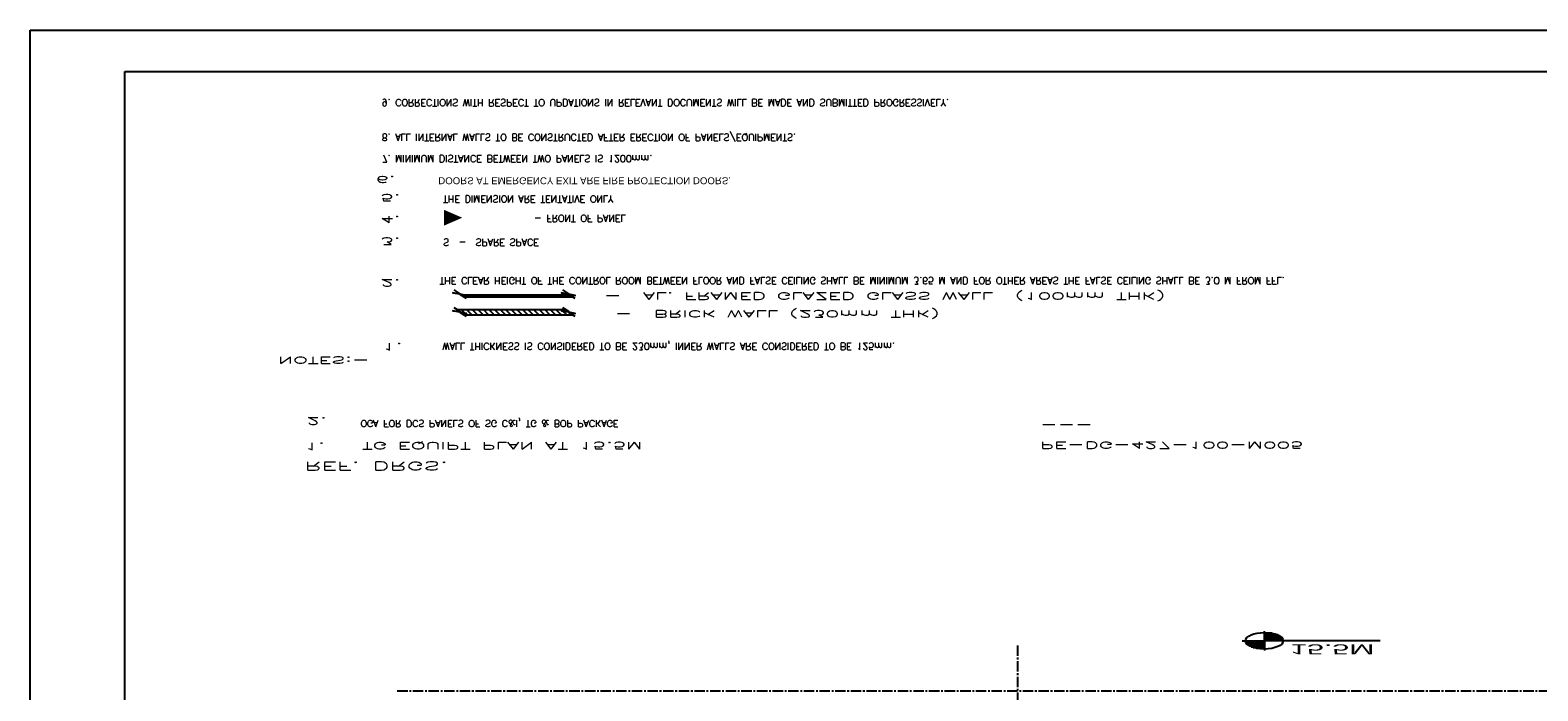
# Model space of a CAD drawing. Extents: x -82582065 to 310651827, y -37687100 to 142977471.
# Tile 116 of 122: x 53761601 to 73526326, y -6491800 to 2172580. Entities that reach past the tile are written whole.
import ezdxf
from ezdxf.enums import TextEntityAlignment as Align

# ---------------------------------------------------------------- set-up
doc = ezdxf.new("R2010")
doc.units = 0
doc.header["$LTSCALE"] = 100
doc.header["$MEASUREMENT"] = 0
doc.linetypes.add('CENTER', pattern=[2, 1.25, -0.25, 0.25, -0.25])
doc.linetypes.add('CENTER2', pattern=[1.125, 0.75, -0.125, 0.125, -0.125])
for name, color, linetype in [('GRID', 8, 'CENTER'), ('notes', 7, 'Continuous'), ('PNLNOTE', 6, 'Continuous'), ('TEXT', 3, 'Continuous')]:
    doc.layers.add(name, color=color, linetype=linetype)
doc.styles.add('ROMANC', font='ROMANC.SHX')
doc.styles.add('ROMANS', font='romans')

# ---------------------------------------------------------------- blocks, each defined once
blk = doc.blocks.new('*X12')
at = {"color": 0}
for p, q in [((36102, 29300), (36330, 29300)), ((36115, 29325), (36330, 29325)), ((36132, 29350), (36330, 29350)), ((36154, 29375), (36330, 29375)), ((36183, 29400), (36330, 29400)), ((36226, 29425), (36330, 29425)), ((36080, 29200), (36330, 29200)), ((36081, 29225), (36330, 29225)), ((36085, 29250), (36330, 29250)), ((36092, 29275), (36330, 29275))]:
    blk.add_line(p, q, dxfattribs=at)
blk = doc.blocks.new('LL')
for p, q in [((-711, 0), (-711, 423)), ((-1136, 0), (-711, 0)), ((1493, 0), (-711, 0)), ((-711, 0), (-711, -418))]:
    blk.add_line(p, q)
for start, end in [(90, 180), (0, 90), (180, 270), (270, 0)]:
    blk.add_arc((-711, 0), 360, start, end)
at = {"xscale": 1.440000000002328, "yscale": 1.440000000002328, "zscale": 1.440000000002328}
blk.add_blockref('*X12', (-53026, -42044), dxfattribs=at)
at = {"xscale": 1.440000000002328, "yscale": 1.440000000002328, "zscale": 1.440000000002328, "rotation": 180}
blk.add_blockref('*X12', (51604, 42044), dxfattribs=at)
at = {"flags": 4}
blk.add_attdef('LEVEL', (-222, 154), '', height=432, dxfattribs=at)
blk = doc.blocks.new('CCR LAYOUT 1X250 MW ROURKELA')
at = {"linetype": 'Continuous', "ltscale": 1000}
h = blk.add_hatch(dxfattribs=at)
h.set_pattern_fill('ANSI31', color=256, scale=600, style=0)
h.set_pattern_definition([(45, (7497.07, -25652.13), (-53.03301, 53.03301), [])])
h.paths.add_polyline_path([(88031.2, 5139.7), (88093.7, 5229.7), (87955.5, 5194.7), (88216.6, 5304.3), (88102.5, 5280.1), (88165, 5369.7), (86100.5, 5369.7), (86038, 5280.1), (86152.1, 5304.3), (85891, 5194.7), (86029.2, 5229.7), (85966.7, 5139.7)])
for p, q in [((77847.8, 71793.8), (77847.8, -7025)), ((79647.8, 69993.8), (79647.8, -5225)), ((79647.8, -5225), (174007.4, -5225)), ((77847.8, -7025), (175807.4, -7025))]:
    blk.add_line(p, q)
at = {"layer": 'GRID', "linetype": 'CENTER2', "ltscale": 4}
for p, q in [((96632.5, 19762.7), (96632.5, 63177.6)), ((84832.6, 21729.5), (120073.4, 21729.5))]:
    blk.add_line(p, q, dxfattribs=at)
at = {"layer": 'PNLNOTE'}
for p, q in [((86100.5, 5369.7, -600), (88165, 5369.7, -600)), ((85966.7, 5139.7, -600), (88031.2, 5139.7, -600)), ((86100.5, 4590.4), (88165, 4590.4)), ((86069.7, 4490.4), (88134.3, 4490.4))]:
    blk.add_line(p, q, dxfattribs=at)
for points in [[(86151.1, 5442.1), (86038, 5280.1), (86152.1, 5304.3), (85891, 5194.7), (86029.2, 5229.7), (85915.1, 5065.3)], [(88215.6, 5442.1), (88102.5, 5280.1), (88216.6, 5304.3), (87955.5, 5194.7), (88093.7, 5229.7), (87979.6, 5065.3)]]:
    blk.add_lwpolyline(points, dxfattribs=at)
at = {"layer": 'PNLNOTE', "elevation": 600}
for points in [[(86151.1, 4662.8), (86038, 4500.8), (86152.1, 4524.9), (85891, 4415.3), (86029.2, 4450.4), (85915.1, 4286)], [(88215.6, 4662.8), (88102.5, 4500.8), (88216.6, 4524.9), (87955.5, 4415.3), (88093.7, 4450.4), (87979.6, 4286)]]:
    blk.add_lwpolyline(points, dxfattribs=at)
at = {"layer": 'TEXT', "ltscale": 101}
blk.add_lwpolyline([(86069, 1140.8, 0, 300, 0), (85723.1, 1140.8, 300, 300, 0)], format="xyseb", dxfattribs=at)
at = {"layer": 'TEXT'}
blk.add_blockref('LL', (102042.1, 19557.9), dxfattribs=at).add_auto_attribs({'LEVEL': '15.5M'})
at = {"color": 3, "style": 'ROMANS', "width": 0.8, "flags": 13}
for p in [(171893.1, 2461.6), (171893.1, 1837.6), (171893.1, 1213.6), (171893.1, 589.6)]:
    blk.add_attdef('21.02.17', text='', height=300, dxfattribs=at).set_placement(p, align=Align.MIDDLE_LEFT)
at = {"color": 3, "style": 'ROMANS', "flags": 13}
blk.add_attdef('SB', text='', height=300, dxfattribs=at).set_placement((165850.9, 1873.9), align=Align.MIDDLE_LEFT)
for tag, p in [('1', (165451, -4817.8)), ('1', (167310, -4817.8)), ('00', (171002.2, -4817.8))]:
    blk.add_attdef(tag, p, '', height=300, dxfattribs=at)
at = {"layer": 'notes'}
for s, height, style, p in [('REF. DRGS.', 360, 'ROMANC', (83068, 11770.3)), ('1.', 300, 'ROMANS', (83069.2, 10937.9)), ('TG EQUIPT PLAN AT 15.5M ', 300, 'ROMANS', (84162.2, 10909.2)), ('PE-DG-427-100-M005 ', 300, 'ROMANS', (97062.6, 10890.9)), ('2.', 300, 'ROMANS', (83105.5, 9835.6)), ('---', 300, 'ROMANS', (97062.6, 10008))]:
    blk.add_text(s, height=height, dxfattribs=dict(at, style=style)).set_placement(p)
at = {"layer": 'notes', "linetype": 'Continuous', "ltscale": 1000, "insert": (84135, 10250.4), "char_height": 300, "width": 10451.805, "attachment_point": 1, "style": 'ROMANS'}
blk.add_mtext('OGA FOR DCS PANELS OF SG C&I, TG & BOP PACKAGE', dxfattribs=at)
at = {"layer": 'PNLNOTE', "style": 'ROMANC'}
blk.add_text('NOTES:-', height=300, dxfattribs=at).set_placement((83434.6, 7342.4), align=Align.MIDDLE)
at = {"layer": 'PNLNOTE', "style": 'ROMANS'}
for s, p in [('1.', (84546.4, 6608.1)), ('-  BRICK WALL (230mm THK)', (88970.2, 5176.5)), ('  -  AL. FRAMED GLAZED GLASS WALL  (100mm THK)', (88352, 4397.7)), ('2.', (84509.7, 3824.5)), ('3.', (84509.7, 2010)), ('4.', (84509.7, 1068.6)), ('5.', (84509.7, 123.9)), ('6.', (84414.7, -673.4))]:
    blk.add_text(s, height=300, dxfattribs=at).set_placement(p)
at = {"layer": 'PNLNOTE', "ltscale": 101, "char_height": 300, "attachment_point": 1, "style": 'ROMANS'}
for s, insert, width in [('WALL THICKNESS IS CONSIDERED TO BE 230mm, INNER WALLS ARE CONSIDERED TO BE 125mm.', (85695.8, 6887.7), 17777.846), ('THE CLEAR HEIGHT OF THE CONTROL ROOM BETWEEN FLOOR AND FALSE CEILING SHALL BE MINIMUM 3.65 M AND FOR OTHER AREAS THE FALSE CEILING SHALL BE 3.0 M FROM FFL.', (85639.6, 4025.9), 16726.01), ('S  -  SPARE SPACE', (85707.9, 2365.1), 15343.047), (' - FRONT OF PANEL', (87346, 1320.7), 15343.047), ('THE DIMENSION ARE TENTATIVE ONLY', (85707.9, 479), 15343.047), ('7. MINIMUM DISTANCE BETWEEN TWO PANELS IS 1200mm.', (84538.3, -1283.3, -138.2), 15343.047), ('8. ALL INTERNAL WALLS TO BE CONSTRUCTED AFTER ERECTION OF PANELS/EQUIPMENTS.', (84538.3, -2213.1, -138.2), 15343.047), ('9. CORRECTIONS WITH RESPECT TO UPDATIONS IN RELEVANT DOCUMENTS WILL BE MADE AND SUBMITTED PROGRESSIVELY.', (84538.3, -3716.3, -138.2), 15343.047)]:
    blk.add_mtext(s, dxfattribs=dict(at, insert=insert, width=width))
at = {"layer": 'PNLNOTE', "ltscale": 101, "transparency": 33554687, "insert": (85612.9, -318.3), "char_height": 300, "width": 15343.047, "attachment_point": 1, "style": 'ROMANS'}
blk.add_mtext('{\\fHelvetica|b0|i0|c0|p2;\\C1;DOORS AT EMERGENCY EXIT ARE FIRE PROTECTION DOORS.}', dxfattribs=at)

msp = doc.modelspace()

# ---------------------------------------------------------------- block references
at = {"xscale": 689.0071675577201, "yscale": -301.243703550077, "zscale": 689.0071675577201}
msp.add_blockref('CCR LAYOUT 1X250 MW ROURKELA', (123929.4, 56339), dxfattribs=at)

doc.saveas('drawing.dxf')
